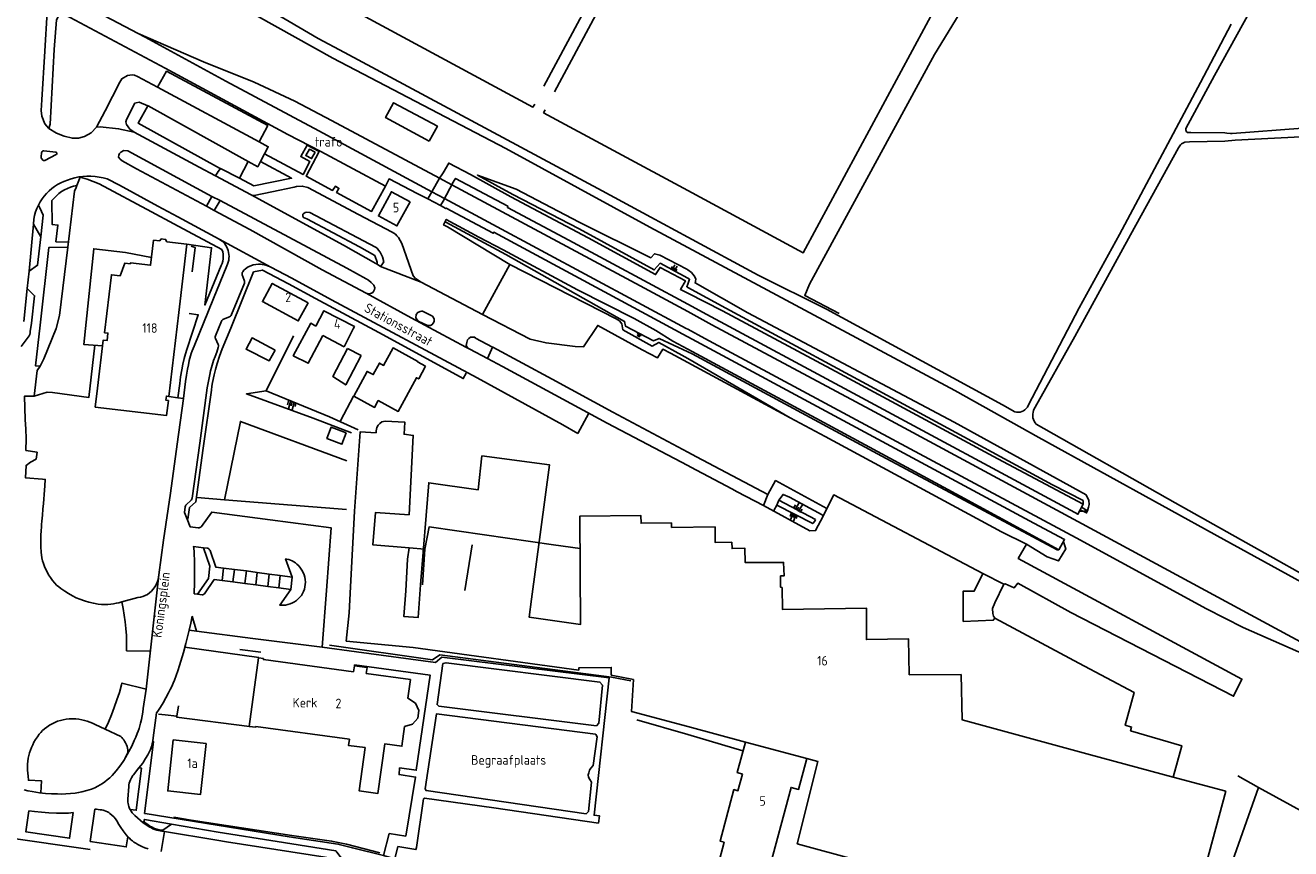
# Model space of a CAD drawing. Header units: metres. Extents: x 233829 to 239427, y 444283 to 448222.
# Tile 164 of 171: x 237828 to 238157, y 447624 to 447838. Entities that reach past the tile are written whole.
import ezdxf

# ---------------------------------------------------------------- set-up
doc = ezdxf.new("R2010")
doc.units = ezdxf.units.M
doc.header["$MEASUREMENT"] = 0
for name, color, linetype in [('ASSPOOR', 253, 'Continuous'), ('BIJGEBOUW', 4, 'Continuous'), ('DAKRAND', 4, 'Continuous'), ('DAKRAND-BYG', 4, 'Continuous'), ('FUNKTIEAAND', 253, 'Continuous'), ('HEG', 253, 'Continuous'), ('HEK', 253, 'Continuous'), ('HOOFDGEBOUW', 4, 'Continuous'), ('HOUTWAL', 253, 'Continuous'), ('HUISNUMMER', 253, 'Continuous'), ('INSTEEKSLOOT', 153, 'Continuous'), ('KANTVERH', 253, 'Continuous'), ('KUNSTWERK', 253, 'Continuous'), ('MUUR', 253, 'Continuous'), ('OVLIJNOBJ', 253, 'Continuous'), ('RASTER', 253, 'Continuous'), ('STRAATNAAM', 253, 'Continuous'), ('TALUD', 253, 'Continuous'), ('TUSSENMUUR', 253, 'Continuous')]:
    doc.layers.add(name, color=color, linetype=linetype)
doc.styles.get("Standard").update_dxf_attribs({"font": 'iso.shx'})

# ---------------------------------------------------------------- blocks, each defined once
blk = doc.blocks.new('TA', base_point=(75009.5, 300012))
for p, q in [((75009.5, 300012.5), (75010, 300012.5)), ((75009.5, 300012.25), (75010.5, 300012.25)), ((75009.5, 300012), (75010, 300012)), ((75009.5, 300011.75), (75010.5, 300011.75)), ((75009.5, 300011.5), (75010, 300011.5))]:
    blk.add_line(p, q)

msp = doc.modelspace()

# ---------------------------------------------------------------- linework, layer by layer
at = {"layer": 'ASSPOOR'}
for points in [[(237622.38, 447965.73), (237651.07, 447950.28), (237706.18, 447919.51), (237767.14, 447884.5), (237810.86, 447860.09), (237824.64, 447852.77), (237827.76, 447851.09), (237832.77, 447848.42), (237837.8, 447845.75), (237857.05, 447835.57), (237858.82, 447834.64), (237879.8, 447823.18), (237904.02, 447810.23), (237933.45, 447794.37), (237936.7, 447792.71), (237999.57, 447758.89), (238000, 447758.66)], [(237857.05, 447835.57), (237874.04, 447828.21), (237887.16, 447822.94), (237897.73, 447817.97), (237907.28, 447812.98), (237935.44, 447797.98), (237938.63, 447796.21), (237987.64, 447769.99), (238000, 447763.24)], [(238000, 447758.66), (238004.43, 447756.24), (238054.32, 447729.45), (238101.06, 447704.44), (238134.94, 447686), (238144.48, 447681.1), (238158.9, 447674.76), (238168.51, 447670.93), (238179.18, 447666.31), (238170.39, 447671.48), (238156.02, 447679.17), (238102.62, 447708.09), (238047.44, 447737.8), (238006.23, 447759.85), (238000, 447763.24)]]:
    msp.add_lwpolyline(points, dxfattribs=at)
at = {"layer": 'BIJGEBOUW'}
msp.add_lwpolyline([(237932.75, 447807.57), (237921.38, 447813.69), (237923.48, 447817.59), (237934.85, 447811.47), (237932.75, 447807.57)], dxfattribs=at)
at = {"layer": 'DAKRAND'}
for points in [[(237862.62, 447781.62), (237863.02, 447782.16), (237864.16, 447782.04), (237864.43, 447781.41)], [(237903.24, 447759.46), (237901.9, 447760.22), (237897.36, 447751.76), (237901.27, 447749.82), (237905.02, 447757)], [(237959.36, 447688.47), (237964.02, 447723.41), (237946.44, 447725.72), (237945.46, 447716.87), (237932.61, 447718.76), (237930.48, 447692.24)]]:
    msp.add_lwpolyline(points, dxfattribs=at)
at = {"layer": 'DAKRAND-BYG'}
msp.add_line((237914.99, 447751.84), (237911.46, 447753.67), dxfattribs=at)
for points in [[(237903.04, 447804.69), (237902.11, 447803.04), (237900.63, 447803.85), (237901.55, 447805.48), (237903.04, 447804.69)], [(237927.77, 447791.79), (237924.33, 447785.53), (237919.5, 447788.15), (237922.92, 447794.44), (237927.77, 447791.79)], [(237892.66, 447753.25), (237891.08, 447750.41), (237885.08, 447753.48), (237886.64, 447756.4), (237892.66, 447753.25)], [(237914.99, 447751.84), (237911.01, 447744.2), (237907.69, 447746.35), (237911.46, 447753.67)], [(237911.15, 447731.69), (237907.25, 447733.21), (237906.1, 447730.26), (237910, 447728.74), (237911.15, 447731.69)]]:
    msp.add_lwpolyline(points, dxfattribs=at)
at = {"layer": 'HEG'}
for p, q in [((237890.34, 447742.67), (237897.41, 447756.95)), ((237906.81, 447735.9), (237914.27, 447732.53))]:
    msp.add_line(p, q, dxfattribs=at)
for points in [[(237935.53, 447674.01), (237980.17, 447668.21), (237985.15, 447667.22)], [(237866.25, 447631.78), (237870.78, 447631.01), (237896.95, 447627), (237907.34, 447625.54), (237911.25, 447624.75), (237919.91, 447622.54)]]:
    msp.add_lwpolyline(points, dxfattribs=at)
at = {"layer": 'HEK'}
for p, q in [((237962.59, 447821.85), (238000, 447891.79)), ((237965.33, 447820.42), (238000, 447885.07)), ((237962.48, 447814.93), (237962.94, 447815.69)), ((237962.48, 447814.93), (238000, 447794.75)), ((237883.5, 447675.34), (237888.96, 447674.65))]:
    msp.add_line(p, q, dxfattribs=at)
for points in [[(238000, 447794.75), (238030.05, 447778.58), (238083.4, 447877.44)], [(237960.24, 447817.19), (237959.73, 447816.44), (237896.56, 447850.61), (237896.9, 447851.43)], [(237837.16, 447841.69), (237838.16, 447840.75), (237838.05, 447840.4), (237864.03, 447826.53), (237895.92, 447809.35), (237904.52, 447804.85), (237921.34, 447795.86)], [(237870.82, 447780.24), (237871.8, 447779.95), (237871.07, 447773.61)], [(237947.9, 447751.05), (237948.96, 447753.36), (237949.21, 447754.03)], [(237932.2, 447750.97), (237941.59, 447745.83), (237942.39, 447747.21)], [(238020.47, 447595.75), (238032.26, 447592.64), (238050.57, 447587.77), (238068.29, 447583.11), (238095.8, 447576.11), (238110.61, 447572.09), (238112.56, 447571.57), (238113.95, 447571.19), (238117.2, 447570.31), (238123.34, 447568.65), (238125.61, 447566.5), (238147.89, 447560.57), (238171, 447554.43), (238174.9, 447566.49), (238180.11, 447582.74), (238190.68, 447616.44), (238148.5, 447639.5), (238143.13, 447642.52)]]:
    msp.add_lwpolyline(points, dxfattribs=at)
at = {"layer": 'HOOFDGEBOUW'}
for p, q in [((237864.43, 447781.41), (237869.69, 447780.79)), ((237910.57, 447754.12), (237905.02, 447757)), ((237912.98, 447758.76), (237910.57, 447754.12)), ((238000, 447655.35), (238014.98, 447651.32)), ((238126.26, 447642.22), (238104.81, 447647.98)), ((238139.98, 447638.53), (238126.26, 447642.22)), ((238139.98, 447638.53), (238129, 447597.64))]:
    msp.add_line(p, q, dxfattribs=at)
for points in [[(237869.69, 447780.79), (237867.61, 447763.05), (237865.03, 447741.21), (237864.35, 447741.28), (237864.22, 447740.21), (237864.86, 447740.13), (237864.41, 447736.25), (237845.86, 447738.41), (237846.43, 447743.37), (237847.89, 447755.82), (237848.91, 447755.7), (237849.14, 447757.67), (237848.29, 447757.77), (237850.05, 447772.84), (237852.3, 447772.58), (237853.56, 447775.88), (237854.98, 447775.72), (237855, 447775.9), (237860.25, 447775.29), (237861.01, 447781.81), (237862.62, 447781.62)], [(237901.21, 447765.56), (237898.68, 447760.84), (237889.35, 447765.85), (237891.89, 447770.57), (237901.21, 447765.56)], [(237903.24, 447759.46), (237905.33, 447763.49), (237913.29, 447759.36), (237912.98, 447758.76)], [(237931.78, 447749.07), (237929.99, 447745.75), (237929.41, 447746.06), (237924.67, 447737.29), (237919.46, 447740.1), (237918.5, 447738.32), (237913.08, 447741.25), (237916.57, 447747.72), (237918.16, 447746.87), (237919.77, 447749.86), (237920.88, 447749.26), (237923.32, 447753.79), (237929.74, 447750.32), (237929.68, 447750.21), (237931.78, 447749.07)], [(238000, 447655.35), (237985.33, 447659.3), (237985.85, 447667.57), (237980.09, 447668.75), (237980.1, 447670.72), (237971.63, 447670.6), (237971.63, 447670.05), (237928.59, 447675.86), (237911.15, 447677.59), (237911.89, 447684.91), (237912.29, 447691.66), (237913.31, 447711.36), (237914.76, 447731.97), (237918.89, 447731.75), (237918.96, 447732.22), (237919.08, 447733.1), (237919.42, 447733.74), (237919.85, 447734.19), (237920.41, 447734.59), (237921.27, 447734.74), (237926.43, 447734.49), (237926.21, 447731.36), (237928.6, 447731.04), (237927.5, 447710.41), (237918.74, 447711), (237918.1, 447702.56), (237927.49, 447701.84), (237927.12, 447698.89), (237926.64, 447690.62), (237926.13, 447683.93), (237929.82, 447683.68), (237930.48, 447692.24)], [(237959.36, 447688.47), (237958.75, 447683.79), (237972.1, 447681.91), (237971.92, 447710.04), (237987.83, 447710.19), (237987.87, 447708.21), (237995.76, 447708.3), (237995.81, 447707.13), (238007.11, 447707.26), (238007.12, 447703.22), (238011.5, 447703.28)], [(238104.81, 447647.98), (238071.36, 447657.13), (238071.11, 447668.87), (238057.61, 447668.83), (238057.47, 447678.15), (238046.47, 447677.96), (238046.48, 447686.16), (238024.68, 447685.78), (238024.55, 447691.49), (238024.17, 447691.55), (238024.15, 447694.5), (238025.05, 447694.52), (238024.93, 447698.01), (238014.92, 447698.01), (238014.85, 447701.71), (238011.52, 447701.64), (238011.5, 447703.28)], [(237913.06, 447669.55), (237889.58, 447672.74), (237889.61, 447673), (237888.32, 447673.18), (237885.9, 447655.4), (237887.58, 447655.17), (237887.6, 447655.34), (237911.95, 447652.03), (237911.73, 447650.45), (237916.06, 447649.86), (237914.53, 447638.61), (237919.4, 447637.94), (237921.15, 447650.84), (237925.62, 447650.24), (237926.31, 447655.32), (237928.37, 447655.94), (237929.76, 447657.51), (237930.04, 447659.55)], [(237913.06, 447669.55), (237913.28, 447671.16), (237916.55, 447670.72), (237916.33, 447669.1)], [(237930.04, 447659.55), (237929.13, 447661.44), (237927.2, 447662.71), (237927.85, 447667.54), (237916.33, 447669.1)], [(237874.67, 447650.95), (237873.24, 447637.68), (237864.71, 447638.6), (237866.13, 447651.86), (237874.67, 447650.95)], [(238030.98, 447647.02), (238028.82, 447638.98), (238026.89, 447639.5), (238020.91, 447617.31), (238008.23, 447620.72), (238009.46, 447625.26), (238008.41, 447625.54), (238012.02, 447638.96), (238013.07, 447638.67), (238014.23, 447642.99), (238012.84, 447643.37), (238014.98, 447651.32)], [(238030.98, 447647.02), (238033.88, 447646.24), (238028.48, 447624.88), (238093.79, 447607.1)]]:
    msp.add_lwpolyline(points, dxfattribs=at)
at = {"layer": 'HOUTWAL'}
for p, q in [((237986.73, 447657.12), (238000, 447653.25)), ((238000, 447653.25), (238014.37, 447649.07))]:
    msp.add_line(p, q, dxfattribs=at)
msp.add_lwpolyline([(237906.82, 447676.47), (237933.63, 447672.68), (237935.53, 447674.01)], dxfattribs=at)
at = {"layer": 'INSTEEKSLOOT'}
for points in [[(238000, 447779.91), (237990.12, 447785.2), (237952.67, 447805.69), (237907.66, 447829.16), (237854.14, 447859.07), (237846.04, 447862.81), (237842.7, 447865.43), (237842.21, 447866.59), (237842.43, 447867.31), (237842.89, 447867.96), (237843.78, 447868.16), (237845.17, 447867.63), (237846.71, 447867.03), (237847.7, 447866.53), (237860.96, 447859.61), (237887.68, 447843.71), (237903.88, 447834.31), (237910.66, 447830.6), (237977.77, 447794.69), (237990.37, 447787.81), (238000, 447782.63)], [(238139.71, 447809.71), (238130.85, 447809.81), (238130.18, 447809.84), (238129.94, 447809.87), (238129.73, 447810.02), (238129.64, 447810.26), (238129.6, 447810.44), (238129.63, 447810.84), (238137.03, 447824.68), (238150.24, 447848.57), (238151.62, 447850.75), (238151.77, 447850.96), (238152.16, 447851.51), (238152.58, 447851.87), (238152.73, 447851.9), (238152.97, 447851.96), (238156.78, 447851.58), (238157.97, 447851.59), (238160.48, 447851.62), (238169.07, 447852.73)], [(238141.37, 447838), (238133.41, 447822.82), (238124.17, 447805.58), (238112.32, 447783.27), (238101.84, 447764.26), (238088.56, 447738.82)], [(238139.71, 447809.71), (238140.26, 447809.65), (238141.22, 447809.53), (238141.68, 447809.56), (238159.9, 447810.99), (238175.24, 447812), (238181.23, 447812.32), (238195.7, 447812.66), (238224.67, 447812.85), (238240.88, 447813.29), (238243.67, 447813.14), (238244.69, 447812.91), (238251.33, 447809.55), (238275.51, 447797.56), (238286.75, 447791.99)], [(238139.77, 447807.58), (238142.41, 447807.86), (238164.65, 447808.97), (238183.69, 447810.08), (238206.66, 447810.28), (238230.64, 447810.49), (238240.51, 447810.89), (238244.08, 447809.89), (238245.73, 447809.37), (238247.89, 447808.46), (238252.15, 447806.53)], [(238139.77, 447807.58), (238130.52, 447807.43), (238129.33, 447807.31), (238128.85, 447807.03), (238128.46, 447806.85), (238128.19, 447806.61), (238127.68, 447805.85), (238115.2, 447783.22), (238100.72, 447756.75), (238090.43, 447738.36)], [(238085.09, 447737.17), (238081.92, 447738.97), (238036.09, 447763.88), (238018.34, 447772.77), (238000, 447782.63)], [(238000, 447779.91), (238069.45, 447742.74), (238091.34, 447730.55), (238139.45, 447704.03), (238188.73, 447676.94), (238210.16, 447663.79), (238244.2, 447642.51), (238270.13, 447626.59), (238292.31, 447613.21), (238295.8, 447611.01), (238303.24, 447604.1), (238304.23, 447605.39), (238302.61, 447607.45), (238298.3, 447611.3), (238296.45, 447612.75), (238290.42, 447616.16), (238273.29, 447626.65), (238255.67, 447637.67), (238219.83, 447659.83), (238185.51, 447680.62), (238126.82, 447713.49), (238090.68, 447734)], [(238088.56, 447738.82), (238088.35, 447738.41), (238088.07, 447738.04), (238087.73, 447737.72), (238087.35, 447737.45), (238086.92, 447737.25), (238086.48, 447737.12), (238086.02, 447737.06), (238085.55, 447737.08), (238085.09, 447737.17)], [(238090.43, 447738.36), (238090.17, 447737.96), (238089.98, 447737.53), (238089.84, 447737.08), (238089.77, 447736.61), (238089.76, 447736.13), (238089.82, 447735.66), (238089.94, 447735.21), (238090.13, 447734.77), (238090.38, 447734.36), (238090.68, 447734)]]:
    msp.add_lwpolyline(points, dxfattribs=at)
at = {"layer": 'KANTVERH'}
for p, q in [((237831.85, 447804.56), (237831.77, 447803.51)), ((237831.95, 447802.96), (237832.23, 447802.66)), ((237835.6, 447804.71), (237832.43, 447805.08)), ((237832.75, 447802.56), (237835.66, 447804.08)), ((237841.07, 447796.02), (237841.89, 447798.18)), ((237841.89, 447798.18), (237841.55, 447798.27)), ((237838.7, 447780.05), (237840.41, 447794.56)), ((237828.64, 447773.75), (237829.76, 447786.03)), ((237829.76, 447786.03), (237829.88, 447787.29)), ((237831.65, 447782.71), (237829.76, 447786.03)), ((237878.8, 447779.39), (237866.26, 447786.09)), ((237878.06, 447782.11), (237867.35, 447787.91)), ((237835.63, 447781.36), (237838.84, 447781.27)), ((237884.05, 447773.26), (237884.04, 447773.05)), ((237884.04, 447773.05), (237884.07, 447772.86)), ((237884.1, 447773.44), (237884.05, 447773.26)), ((237884.07, 447772.86), (237884.62, 447771.41)), ((237884.21, 447773.62), (237884.1, 447773.44)), ((237891.55, 447774.79), (237891.15, 447774.99)), ((237920.07, 447775.02), (237930.68, 447770.87)), ((237884.64, 447770.69), (237881.32, 447762.46)), ((237828.93, 447758.12), (237829.24, 447760.25)), ((237878.69, 447760.73), (237877.13, 447756.96)), ((237880.77, 447761.9), (237879.24, 447761.3)), ((237826.61, 447754.21), (237828.41, 447756.64)), ((237877.16, 447756.24), (237877.82, 447754.68)), ((237869.33, 447752.24), (237869.7, 447753.38)), ((237877.82, 447754.68), (237877.9, 447754.51)), ((237877.92, 447754.24), (237877.85, 447753.92)), ((237877.9, 447754.51), (237877.93, 447754.34)), ((237877.93, 447754.34), (237877.92, 447754.24)), ((237878.2, 447751.67), (237878.89, 447753.53)), ((237868.34, 447748.09), (237868.64, 447749.55)), ((237868.64, 447749.55), (237869.01, 447751.09)), ((237869.01, 447751.09), (237869.33, 447752.24)), ((237876.61, 447750.53), (237876.07, 447748.72)), ((237877.13, 447748.23), (237877.57, 447749.77)), ((237877.57, 447749.77), (237878.2, 447751.67)), ((237867.85, 447744.53), (237868.06, 447746.32)), ((237868.06, 447746.32), (237868.34, 447748.09)), ((237869.35, 447745.11), (237869.57, 447746.71)), ((237869.57, 447746.71), (237869.84, 447748.29)), ((237875.62, 447746.91), (237875.27, 447745.2)), ((237876.37, 447744.83), (237876.77, 447746.78)), ((237876.77, 447746.78), (237877.13, 447748.23)), ((237867.36, 447740.82), (237867.85, 447744.53)), ((237868.77, 447740.63), (237869.35, 447745.11)), ((237875.27, 447745.2), (237875, 447743.47)), ((237833.31, 447742.29), (237834.74, 447742.23)), ((237867.36, 447740.82), (237865.03, 447741.21)), ((237971.43, 447731.56), (237974.26, 447736.86)), ((237827.78, 447732.71), (237827.65, 447735.2)), ((237827.83, 447730.22), (237827.78, 447732.71)), ((237827.83, 447729.17), (237827.83, 447730.22)), ((237870.75, 447714.16), (237869.58, 447713.13)), ((237869.23, 447712.47), (237869.06, 447710.99)), ((237831.83, 447706.95), (237831.81, 447706.62)), ((237831.65, 447702.85), (237831.66, 447702.09)), ((237871.47, 447701.76), (237871.55, 447700.77)), ((237871.55, 447700.77), (237871.61, 447699.78)), ((237875.07, 447701.74), (237873.97, 447701.85)), ((237871.61, 447699.78), (237871.64, 447699.03)), ((237871.64, 447699.03), (237871.67, 447697.26)), ((237871.67, 447697.26), (237871.68, 447695.73)), ((237859.07, 447665.04), (237862.4, 447694.8)), ((237871.68, 447694.15), (237871.66, 447692.29)), ((237871.68, 447695.73), (237871.68, 447694.15)), ((237871.62, 447690.44), (237871.61, 447689.89)), ((237871.66, 447692.29), (237871.62, 447690.44)), ((237852.72, 447687.77), (237856.93, 447688.89)), ((237872.47, 447689.78), (237873.65, 447689.63)), ((237871.04, 447684.02), (237872.19, 447680.17)), ((237870.26, 447680.41), (237870, 447679.35)), ((237869.41, 447676.98), (237868.77, 447674.61)), ((237870, 447679.35), (237869.41, 447676.98)), ((237868.77, 447674.61), (237867.8, 447671.25)), ((237869.15, 447675.99), (237888.41, 447673.32)), ((237913.79, 447674.81), (237934.36, 447672)), ((237867.8, 447671.25), (237867.34, 447669.82)), ((237913.28, 447671.16), (237913.3, 447671.36)), ((237858.32, 447660.06), (237859.07, 447665.04)), ((237862.8, 447660.41), (237862.09, 447659.33)), ((237863.47, 447661.51), (237862.8, 447660.41)), ((237848.41, 447654.63), (237845.78, 447655.85)), ((237852.48, 447652.75), (237848.41, 447654.63)), ((237853.5, 447646.91), (237854.14, 447648.22)), ((237853.72, 447647.27), (237854.61, 447648.89)), ((237854.14, 447648.22), (237854.28, 447648.62)), ((237854.35, 447649.31), (237854.27, 447649.73)), ((237854.28, 447648.62), (237854.35, 447648.96)), ((237854.35, 447648.96), (237854.35, 447649.31)), ((237857.17, 447644.62), (237855.77, 447642.82)), ((237858.18, 447645.85), (237857.17, 447644.62)), ((237858.32, 447646.04), (237858.18, 447645.85)), ((237855.77, 447642.82), (237855.61, 447642.59)), ((237827.37, 447638.86), (237828.32, 447638.63)), ((237828.32, 447638.63), (237829.4, 447638.42)), ((237854.54, 447639.79), (237854.32, 447636.44)), ((237854.57, 447640.2), (237854.54, 447639.79)), ((237854.66, 447640.6), (237854.57, 447640.2)), ((237828.57, 447633.46), (237830.03, 447633.24)), ((237830.03, 447633.24), (237831.88, 447633.04)), ((237831.88, 447633.04), (237833.8, 447632.89)), ((237833.8, 447632.89), (237835.76, 447632.8)), ((237835.76, 447632.8), (237837.47, 447632.78)), ((237837.47, 447632.78), (237838.51, 447632.81)), ((237838.51, 447632.81), (237838.89, 447632.84)), ((237838.89, 447632.84), (237840.12, 447632.99)), ((237846.14, 447633.83), (237845.71, 447633.82)), ((237846.62, 447633.8), (237846.14, 447633.83)), ((237851.48, 447630.79), (237851.98, 447629.91)), ((237856.13, 447632.19), (237858.32, 447630.34)), ((237858.82, 447632.74), (237858.63, 447632.77)), ((237851.98, 447629.91), (237852.51, 447629.06)), ((237852.51, 447629.06), (237853.08, 447628.23)), ((237853.08, 447628.23), (237853.87, 447627.21)), ((237860.44, 447628.97), (237860.83, 447628.78)), ((237860.83, 447628.78), (237861.31, 447628.59)), ((237861.31, 447628.59), (237861.6, 447628.5)), ((237861.6, 447628.5), (237861.88, 447628.42)), ((237922.31, 447627.55), (237926.66, 447626.83)), ((237853.87, 447627.21), (237854.32, 447626.69))]:
    msp.add_line(p, q, dxfattribs=at)
for points in [[(237836.3, 447860.02), (237836.77, 447859.23), (237837.27, 447858.32), (237836.63, 447856.37), (237837.36, 447855.43), (237836.85, 447853.95), (237836.58, 447853.3), (237836.28, 447852.64), (237835.98, 447851.89), (237835.89, 447851.27), (237836.05, 447850.14), (237836.16, 447848.66), (237836.26, 447847.37), (237836.48, 447846.15), (237836.89, 447844.33), (237836.91, 447843.61), (237836.87, 447842.19), (237836.3, 447840.12), (237835.73, 447839.15), (237835.17, 447831.41), (237834.14, 447812.02), (237833.8, 447810.83), (237832.7, 447812.12)], [(237832.7, 447812.12), (237831.95, 447814.04), (237831.73, 447815.57), (237831.92, 447818.36), (237832.7, 447830.96), (237833.33, 447841.2), (237833.45, 447845.95), (237833.54, 447847.07), (237833.6, 447848.79), (237833.78, 447854.33)], [(237862.06, 447821.61), (237864.41, 447825.78), (237890.73, 447811.69), (237888.48, 447807.41), (237862.06, 447821.61)], [(237846.15, 447811.19), (237848.46, 447815.46), (237852.25, 447822.93), (237852.78, 447823.79), (237854.22, 447824.69), (237855.43, 447824.81), (237856.02, 447824.72), (237856.86, 447824.36), (237862.06, 447821.61)], [(237855.97, 447809.89), (237854.86, 447810.7), (237853.98, 447811.92), (237853.78, 447812.62), (237853.98, 447813.22), (237856.14, 447817.44), (237856.51, 447817.57), (237857.3, 447817.74), (237859.5, 447816.77), (237857.01, 447812.23), (237878.16, 447800.59), (237878.39, 447800.48), (237877.86, 447799.65), (237877.1, 447798.58), (237872.87, 447800.83), (237855.97, 447809.89)], [(237859.5, 447816.77), (237859.57, 447816.74), (237885.67, 447802.27), (237883.37, 447797.96), (237878.39, 447800.48)], [(237833.8, 447810.83), (237835.73, 447809.63), (237837.75, 447808.86), (237839.89, 447808.34), (237841.47, 447808.35), (237843.01, 447808.8), (237844.75, 447809.78), (237846.15, 447811.19), (237847.14, 447811.31), (237851.92, 447810.82), (237855.97, 447809.89)], [(237888.48, 447807.41), (237890.85, 447806.13), (237889.89, 447804.29), (237888.83, 447802.27)], [(237889.89, 447804.29), (237899.91, 447798.9), (237901.71, 447802.27), (237899.31, 447803.56), (237900.96, 447806.56), (237904.08, 447804.92), (237900.71, 447798.51), (237907.58, 447794.79), (237908.32, 447795.86), (237909.26, 447795.29), (237908.62, 447794.23), (237917.73, 447789.3), (237921.34, 447795.86), (237921.35, 447795.86), (237922.31, 447797.77), (237929.61, 447793.97), (237932.41, 447792.56), (237933.45, 447794.37), (237935.44, 447797.98), (237936.18, 447799.07), (237936.33, 447799.3), (237937.82, 447801.88), (237943.51, 447798.9), (237954, 447793.1), (237974.07, 447782.45), (237991.64, 447772.9), (237992.8, 447774.75), (237999.37, 447771.22), (237998.11, 447769.01), (238000, 447768.05)], [(237831.77, 447803.51), (237831.75, 447803.36), (237831.77, 447803.21), (237831.84, 447803.07), (237831.95, 447802.96)], [(237832.43, 447805.08), (237832.22, 447805.04), (237832.04, 447804.93), (237831.91, 447804.76), (237831.85, 447804.56)], [(237832.23, 447802.66), (237832.39, 447802.55), (237832.57, 447802.51), (237832.75, 447802.56)], [(237835.66, 447804.08), (237835.79, 447804.15), (237835.86, 447804.27), (237835.88, 447804.42), (237835.83, 447804.55), (237835.73, 447804.66), (237835.6, 447804.71)], [(237876.19, 447793.21), (237874.79, 447790.66), (237856.61, 447800.4), (237852.81, 447802.44), (237852.3, 447802.93), (237851.91, 447803.46), (237851.99, 447803.96), (237852.11, 447804.37), (237852.54, 447804.76), (237853.26, 447805.14), (237854.32, 447805.06), (237876.19, 447793.21)], [(237883.37, 447797.96), (237887.06, 447795.93), (237896.93, 447797.95), (237888.83, 447802.27), (237888.14, 447800.94), (237885.67, 447802.27)], [(237831.06, 447790.95), (237831.51, 447791.77), (237832.01, 447792.55), (237832.56, 447793.29), (237833.17, 447793.99), (237833.83, 447794.65), (237834.53, 447795.25), (237835.27, 447795.81), (237836.05, 447796.31), (237836.87, 447796.75), (237837.71, 447797.13), (237838.58, 447797.46)], [(237841.07, 447796.02), (237840.22, 447795.85), (237839.39, 447795.6), (237838.59, 447795.29), (237837.82, 447794.91), (237837.08, 447794.47), (237836.38, 447793.97), (237835.72, 447793.4), (237835.12, 447792.79), (237834.57, 447792.12)], [(237838.58, 447797.46), (237839.55, 447797.79), (237840.54, 447798.06), (237841.55, 447798.27)], [(237840.41, 447794.56), (237840.88, 447795.53), (237841.07, 447796.02)], [(237841.55, 447798.27), (237842.6, 447798.41), (237843.66, 447798.48), (237844.73, 447798.47), (237845.79, 447798.4), (237846.84, 447798.25), (237847.88, 447798.03), (237848.9, 447797.74)], [(237866.26, 447786.09), (237860.47, 447789.19), (237846.82, 447796.48), (237843.73, 447797.71), (237841.89, 447798.18)], [(237848.9, 447797.74), (237852.15, 447796.11), (237862.12, 447790.69), (237867.35, 447787.91)], [(237877.1, 447798.58), (237886.37, 447793.64), (237886.66, 447793.47), (237887.16, 447793.47), (237891.77, 447794.36), (237897.58, 447795.63), (237898.17, 447795.81), (237899.71, 447795.91), (237901.16, 447795.57), (237914.3, 447788.5), (237923.07, 447783.89), (237923.93, 447783.39), (237924.34, 447782.98), (237924.71, 447782.51), (237925.58, 447780.97), (237928.58, 447772.54), (237929.2, 447771.88), (237930.68, 447770.87), (237946.58, 447762.49), (237953.69, 447775.53), (237937.46, 447785.33), (237936.47, 447785.8), (237937.16, 447787.21), (237945.61, 447782.59), (237951.99, 447779.3), (237971.34, 447768.92), (237986.02, 447761.43), (237991.66, 447758.38), (237996.08, 447755.58), (238000, 447753.47)], [(237932.41, 447792.56), (237935.68, 447790.81), (237936.33, 447791.95), (237938.99, 447796.89), (237939.26, 447797.35), (237939.58, 447797.87), (237953.18, 447790.68), (237953.11, 447790.37), (237969.07, 447781.82), (238000, 447765.21)], [(237834.57, 447792.12), (237834.59, 447785.91), (237836.11, 447785.77), (237835.63, 447781.36)], [(237874.79, 447790.66), (237876.78, 447789.59), (237878.33, 447792.11), (237876.19, 447793.21)], [(237876.78, 447789.59), (237886.06, 447784.62), (237904.9, 447774.1), (237916.35, 447768.06), (237917.14, 447767.85), (237917.69, 447768.05), (237918.09, 447768.26), (237918.21, 447768.44), (237918.48, 447768.96), (237918.57, 447769.41), (237918.32, 447770.14), (237917.61, 447770.84), (237916.94, 447771.44), (237916.32, 447771.79), (237911.31, 447774.53), (237896.21, 447782.57), (237878.33, 447792.11)], [(237886.37, 447793.64), (237910.42, 447780.53), (237913.68, 447778.69), (237918.87, 447775.76), (237919.17, 447775.57)], [(237829.88, 447787.29), (237830.07, 447788.23), (237830.33, 447789.16), (237830.67, 447790.07), (237831.06, 447790.95)], [(237831.65, 447782.71), (237832.27, 447788.37), (237831.43, 447790.2), (237831.06, 447790.95)], [(237919.17, 447775.57), (237919.18, 447776.08), (237918.57, 447777.82), (237914.59, 447780.06), (237900.91, 447787.38), (237900, 447787.77), (237899.85, 447788.07), (237899.82, 447788.28), (237899.84, 447788.58), (237900.11, 447788.8), (237900.43, 447789), (237900.81, 447789.08), (237901.64, 447789.06), (237918.76, 447779.99), (237919.17, 447779.73), (237919.58, 447779.27), (237919.97, 447778.74), (237920.56, 447777.53), (237920.91, 447776.18), (237920.44, 447775.46), (237920.07, 447775.02), (237919.17, 447775.57)], [(237935.68, 447790.81), (237937.02, 447790.03), (237937.18, 447790.19), (237949.4, 447783.63), (237949.52, 447783.88), (237978.33, 447768.42), (237999.85, 447756.81), (238000, 447756.72)], [(237828.64, 447773.75), (237830.84, 447775.32), (237831.65, 447782.71)], [(237831.55, 447759.74), (237833.77, 447779.95), (237838.7, 447780.05), (237836.5, 447762.28), (237835.66, 447758.82)], [(237847.72, 447754.34), (237842.85, 447754.73), (237845.44, 447779.59), (237853.67, 447778.59), (237860.49, 447777.35)], [(237869.69, 447780.79), (237876.13, 447779.88), (237874.38, 447764.95), (237878.56, 447775.24)], [(237896.96, 447771.94), (237891.55, 447774.79), (237878.06, 447782.11)], [(237879.53, 447780.85), (237879.21, 447781.22), (237878.86, 447781.55), (237878.47, 447781.85), (237878.06, 447782.11)], [(237878.56, 447775.24), (237878.82, 447775.79), (237879.01, 447776.38), (237879.13, 447776.98), (237879.16, 447777.59), (237879.12, 447778.21), (237879, 447778.81), (237878.8, 447779.39)], [(237880.43, 447779.13), (237880.27, 447779.59), (237880.06, 447780.03), (237879.82, 447780.46), (237879.53, 447780.85)], [(237880.63, 447777.11), (237880.65, 447777.62), (237880.63, 447778.13), (237880.55, 447778.64), (237880.43, 447779.13)], [(237880.06, 447775.16), (237880.27, 447775.63), (237880.44, 447776.11), (237880.56, 447776.6), (237880.63, 447777.11)], [(237827.3, 447760.69), (237828.14, 447769.25), (237828.64, 447773.75)], [(237871.57, 447754.24), (237876.57, 447766.63), (237880.06, 447775.16)], [(237878.89, 447753.53), (237881.13, 447758.98), (237887.02, 447773.56), (237889.33, 447774.06), (237896.15, 447770.46)], [(237884.9, 447774.37), (237884.54, 447774.01), (237884.21, 447773.62)], [(237885.67, 447774.9), (237885.27, 447774.66), (237884.9, 447774.37)], [(237886.94, 447775.38), (237886.29, 447775.18), (237885.67, 447774.9)], [(237888.32, 447775.58), (237887.63, 447775.52), (237886.94, 447775.38)], [(237889.77, 447775.45), (237889.29, 447775.53), (237888.81, 447775.57), (237888.32, 447775.58)], [(237891.15, 447774.99), (237890.7, 447775.18), (237890.24, 447775.33), (237889.77, 447775.45)], [(237829.24, 447760.25), (237830.05, 447767.39), (237828.14, 447769.25)], [(237884.64, 447770.69), (237884.69, 447770.93), (237884.68, 447771.17), (237884.62, 447771.41)], [(237896.15, 447770.46), (237903.18, 447766.66), (237919.63, 447757.8), (237932.2, 447750.97)], [(237896.96, 447771.94), (237907.35, 447766.34), (237945.23, 447745.99), (237967.5, 447733.82), (237971.43, 447731.56)], [(237916.35, 447768.06), (237928.05, 447761.6), (237942.25, 447753.97), (237942.58, 447753.82), (237942.78, 447753.73), (237942.39, 447754.46), (237942.53, 447755.2), (237942.73, 447755.91), (237943.07, 447756.25), (237943.47, 447756.57), (237943.98, 447756.63), (237944.6, 447756.57), (237944.8, 447756.38), (237949.21, 447754.03), (237949.29, 447753.99), (237964.76, 447745.72), (237980.51, 447737.13), (238000, 447726.73)], [(238000, 447765.21), (238004.98, 447762.54), (238043.04, 447742.03), (238100.67, 447711.01), (238101.5, 447710.56), (238102.11, 447711.73), (238102.46, 447712.38), (238102.86, 447713.14), (238080.66, 447724.98), (238039.63, 447747.03), (238009.08, 447763.48), (238000, 447768.05)], [(237869.7, 447753.38), (237872.63, 447762.45), (237870.32, 447762.75)], [(237934.06, 447760.66), (237933.79, 447760.22), (237933.51, 447759.88), (237933.08, 447759.67), (237932.71, 447759.6), (237932.42, 447759.64), (237932.29, 447759.66), (237929.87, 447760.8), (237929.23, 447761.65), (237929.36, 447762.49), (237929.77, 447763.04), (237930.37, 447763.31), (237930.76, 447763.35), (237931, 447763.36), (237933.62, 447762.03), (237934.03, 447761.37), (237934.06, 447760.66)], [(237946.58, 447762.49), (237959.01, 447756.05), (237963.15, 447755.11), (237970.74, 447754.21), (237972.89, 447754.12), (237976.58, 447759.68), (237988.11, 447753.29), (237992.09, 447751.21), (237993.48, 447753.45), (237995.49, 447752.42), (238000, 447749.99)], [(237831.55, 447759.74), (237830.3, 447749.14), (237831.54, 447749.09)], [(237879.24, 447761.3), (237879, 447761.16), (237878.81, 447760.97), (237878.69, 447760.73)], [(237880.77, 447761.9), (237881, 447762.04), (237881.18, 447762.23), (237881.32, 447762.46)], [(237828.41, 447756.64), (237828.62, 447756.97), (237828.78, 447757.34), (237828.88, 447757.72), (237828.93, 447758.12)], [(237831.54, 447749.09), (237832.45, 447750.93), (237835.66, 447758.82)], [(237877.13, 447756.96), (237877.07, 447756.72), (237877.08, 447756.47), (237877.16, 447756.24)], [(238000, 447753.47), (238032.18, 447736.17), (238070.87, 447715.24), (238096.51, 447701.31), (238098.02, 447703.95), (238090.07, 447708.22), (238041.57, 447734.31), (238000, 447756.72)], [(237834.74, 447742.23), (237844.13, 447740.88), (237845.72, 447754.5)], [(237870.63, 447751.74), (237870.83, 447752.38), (237871.05, 447753.01)], [(237871.05, 447753.01), (237871.3, 447753.63), (237871.57, 447754.24)], [(237877.44, 447752.67), (237877.01, 447751.6), (237876.61, 447750.53)], [(237877.85, 447753.92), (237877.65, 447753.29), (237877.44, 447752.67)], [(237942.78, 447753.73), (237943.34, 447753.47), (237947.9, 447751.05), (237951.77, 447748.99), (237979.05, 447734.28), (238000, 447723.24)], [(237869.84, 447748.29), (237870.07, 447749.44), (237870.32, 447750.58)], [(237870.32, 447750.58), (237870.46, 447751.16), (237870.63, 447751.74)], [(238000, 447749.99), (238026.61, 447735.66), (238035.72, 447730.75), (238081.64, 447705.97), (238088.17, 447702.74), (238085.99, 447699.09), (238144.2, 447667.71), (238141.99, 447663.24), (238099.67, 447685.04), (238085.85, 447692.61), (238084.93, 447691.42), (238082.55, 447692.48), (238082.26, 447692.36), (238076.77, 447695.17), (238038, 447715.59), (238036.21, 447712.07), (238022.85, 447719.3), (238020.81, 447715.66)], [(237831.54, 447749.09), (237830.7, 447747.95), (237829.98, 447741.27), (237833.31, 447742.29)], [(237876.07, 447748.72), (237875.84, 447747.82), (237875.62, 447746.91)], [(237869.9, 447709.25), (237870.35, 447712.3), (237872.04, 447713.78), (237873.96, 447727.72), (237876.05, 447742.86)], [(237875, 447743.47), (237873.02, 447729.06), (237871.05, 447714.76)], [(237876.05, 447742.86), (237876.2, 447743.85), (237876.37, 447744.83)], [(237829.98, 447741.27), (237827.46, 447741.28), (237827.65, 447735.2)], [(237862.4, 447694.8), (237863.63, 447703.79), (237865.38, 447716.03), (237867.14, 447728.8), (237868.77, 447740.63), (237867.36, 447740.82)], [(237827.8, 447727.11), (237830.73, 447726.67), (237830.51, 447724.92), (237828.97, 447724.06), (237827.84, 447723.26), (237827.7, 447720), (237832.14, 447719.68), (237832.82, 447719.63), (237832.7, 447717.93)], [(237827.8, 447727.11), (237827.82, 447728.14), (237827.83, 447729.17)], [(238000, 447726.73), (238002.26, 447725.52), (238020.81, 447715.66), (238019.71, 447712.87), (238012.85, 447716.35), (238011.48, 447717.18)], [(238000, 447723.24), (238000.83, 447722.8), (238011.48, 447717.18)], [(237832.7, 447717.93), (237832.61, 447716.8), (237832.53, 447715.66)], [(237832.35, 447713.38), (237832.22, 447711.85), (237832.1, 447710.33)], [(237832.53, 447715.66), (237832.44, 447714.52), (237832.35, 447713.38)], [(237869.58, 447713.13), (237869.41, 447712.94), (237869.29, 447712.72), (237869.23, 447712.47)], [(237870.75, 447714.16), (237870.89, 447714.33), (237871, 447714.54), (237871.05, 447714.76)], [(237832.1, 447710.33), (237832.03, 447709.55), (237831.97, 447708.78)], [(237869.06, 447710.99), (237869.76, 447709.26), (237870.53, 447707.32), (237872.6, 447707.04)], [(237873.49, 447707.38), (237876.14, 447711.11), (237891.35, 447709.1), (237907.26, 447707.01), (237906.02, 447690.74), (237904.9, 447676.02), (237913.79, 447674.81)], [(238019.71, 447712.87), (238031.77, 447706.24), (238033.27, 447706.3), (238035.19, 447710.06), (238036.21, 447712.07)], [(237831.81, 447706.62), (237831.72, 447704.73), (237831.65, 447702.85)], [(237831.97, 447708.78), (237831.9, 447707.86), (237831.83, 447706.95)], [(237872.6, 447707.04), (237872.85, 447707.03), (237873.09, 447707.09), (237873.31, 447707.21), (237873.49, 447707.38)], [(237931.61, 447701.47), (237932.73, 447707.29), (237947.12, 447705.2), (237965.07, 447702.59), (237971.97, 447701.64)], [(237831.66, 447702.09), (237831.79, 447700.66), (237831.98, 447699.24)], [(237871.61, 447689.89), (237872.47, 447689.78), (237875.29, 447693.82), (237875.65, 447697.02), (237873.97, 447701.85), (237871.42, 447702.19), (237871.47, 447701.76)], [(237875.7, 447701.1), (237875.6, 447701.31), (237875.46, 447701.49), (237875.28, 447701.64), (237875.07, 447701.74)], [(237879.23, 447696.54), (237877.21, 447696.82), (237875.7, 447701.1)], [(237831.98, 447699.24), (237832.14, 447698.47), (237832.37, 447697.73)], [(237832.37, 447697.73), (237832.76, 447696.74), (237833.21, 447695.77), (237833.71, 447694.84)], [(237895.7, 447698.85), (237895.35, 447698.92), (237897.1, 447694.17), (237896.73, 447691)], [(237897.1, 447698.42), (237896.65, 447698.61), (237896.18, 447698.76), (237895.7, 447698.85)], [(237898.3, 447697.61), (237897.93, 447697.92), (237897.52, 447698.19), (237897.1, 447698.42)], [(237899.63, 447695.99), (237899.24, 447696.57), (237898.8, 447697.11), (237898.3, 447697.61)], [(237833.71, 447694.84), (237834.19, 447694.07), (237834.72, 447693.34), (237835.3, 447692.65)], [(237861.8, 447692.49), (237862.02, 447693.05), (237862.2, 447693.62), (237862.33, 447694.21), (237862.4, 447694.8)], [(237874.24, 447689.89), (237876.81, 447693.63), (237878.84, 447693.37), (237881.67, 447692.99), (237884.77, 447692.57), (237887.61, 447692.19), (237890.73, 447691.78), (237893.57, 447691.42), (237896.73, 447691), (237893.84, 447686.94), (237894.13, 447686.89)], [(237882.07, 447696.2), (237879.23, 447696.54), (237878.84, 447693.37)], [(237885.16, 447695.8), (237882.07, 447696.2), (237881.67, 447692.99)], [(237888.01, 447695.39), (237885.16, 447695.8), (237884.77, 447692.57)], [(237891.12, 447694.97), (237888.01, 447695.39), (237887.61, 447692.19)], [(237893.96, 447694.61), (237891.12, 447694.97), (237890.73, 447691.78)], [(237897.1, 447694.17), (237893.96, 447694.61), (237893.57, 447691.42)], [(237900.36, 447694.18), (237900.18, 447694.81), (237899.93, 447695.41), (237899.63, 447695.99)], [(237900.5, 447692.27), (237900.52, 447692.91), (237900.47, 447693.55), (237900.36, 447694.18)], [(238076.77, 447695.17), (238074.55, 447690.57), (238071.63, 447690.52), (238071.66, 447682.69), (238079.48, 447682.98), (238079.89, 447683.54), (238079.78, 447683.71), (238079.59, 447684.02), (238079.38, 447684.78), (238079.31, 447686.07), (238079.86, 447687.56), (238082.26, 447692.36)], [(237835.3, 447692.65), (237835.8, 447692.14), (237836.34, 447691.66), (237836.9, 447691.22)], [(237836.9, 447691.22), (237837.89, 447690.55), (237838.9, 447689.91), (237839.94, 447689.32)], [(237858.83, 447689.39), (237859.41, 447689.71), (237859.95, 447690.08), (237860.44, 447690.52)], [(237860.44, 447690.52), (237860.84, 447690.97), (237861.21, 447691.45), (237861.53, 447691.95), (237861.8, 447692.49)], [(237899.11, 447688.96), (237899.47, 447689.42), (237899.79, 447689.92), (237900.04, 447690.45)], [(237900.04, 447690.45), (237900.26, 447691.04), (237900.41, 447691.65), (237900.5, 447692.27)], [(237839.94, 447689.32), (237840.89, 447688.85), (237841.87, 447688.44)], [(237841.87, 447688.44), (237843.01, 447688.03), (237844.17, 447687.69)], [(237844.17, 447687.69), (237845.38, 447687.41), (237846.59, 447687.2)], [(237846.59, 447687.2), (237847.49, 447687.1), (237848.39, 447687.08)], [(237848.39, 447687.08), (237849.12, 447687.1), (237849.86, 447687.16), (237850.58, 447687.26)], [(237850.58, 447687.26), (237851.3, 447687.39), (237852.02, 447687.56), (237852.72, 447687.77)], [(237853.97, 447675.52), (237853.99, 447677.28), (237853.94, 447679.04), (237853.82, 447680.81), (237853.64, 447682.56), (237853.4, 447684.31), (237853.09, 447686.05), (237852.72, 447687.77)], [(237856.93, 447688.89), (237857.58, 447688.98), (237858.22, 447689.15), (237858.83, 447689.39)], [(237873.65, 447689.63), (237873.87, 447689.64), (237874.08, 447689.73), (237874.24, 447689.89)], [(237894.13, 447686.89), (237894.75, 447686.89), (237895.36, 447686.94), (237895.97, 447687.06)], [(237895.97, 447687.06), (237896.57, 447687.24), (237897.14, 447687.48), (237897.69, 447687.77)], [(237897.69, 447687.77), (237898.2, 447688.12), (237898.67, 447688.52), (237899.11, 447688.96)], [(237870.26, 447680.41), (237870.69, 447682.21), (237871.04, 447684.02)], [(238079.89, 447683.54), (238101.72, 447671.81), (238116.15, 447664.21), (238113.79, 447655.68), (238115.46, 447655.21), (238115.22, 447654.25), (238128.57, 447650.35), (238126.26, 447642.22)], [(237904.9, 447676.02), (237886.87, 447678.22), (237872.19, 447680.17), (237870.26, 447680.41)], [(237853.97, 447675.52), (237853.98, 447675.07), (237860.17, 447674.91)], [(237913.3, 447671.36), (237933.01, 447668.69), (237929.37, 447643.96), (237925.02, 447644.59), (237924.89, 447642.87), (237929.19, 447642.21), (237926.66, 447626.83)], [(237934.36, 447672), (237935.99, 447673.4), (237979.51, 447668.02), (237975.62, 447632.29), (237977.07, 447632.09), (237976.75, 447630.26), (237949.51, 447634.22), (237931.54, 447636.74), (237931.24, 447636.54), (237929.42, 447623.87), (237929.27, 447623.36), (237924.59, 447624.13), (237923.79, 447620.97), (237920.86, 447621.81)], [(237977.81, 447666.08), (237977.16, 447666.92), (237937.11, 447671.93), (237936.31, 447671.7), (237934.76, 447661.06), (237935.2, 447660.66), (237976.24, 447655.5), (237976.84, 447656.22), (237977.81, 447666.08)], [(237866.47, 447667.45), (237866.12, 447666.6), (237865.75, 447665.76)], [(237867.34, 447669.82), (237866.92, 447668.63), (237866.47, 447667.45)], [(237848.41, 447654.63), (237849.26, 447656.5), (237850.06, 447658.4), (237850.8, 447660.32), (237851.48, 447662.26), (237852.11, 447664.22), (237852.67, 447666.2)], [(237852.67, 447666.2), (237852.79, 447666.64), (237859.07, 447665.04)], [(237864.93, 447664.12), (237864.21, 447662.81), (237863.47, 447661.51)], [(237865.75, 447665.76), (237865.35, 447664.94), (237864.93, 447664.12)], [(237839.03, 447657.33), (237838.26, 447657.26), (237837.51, 447657.13), (237836.76, 447656.95)], [(237841.61, 447657.25), (237840.75, 447657.33), (237839.89, 447657.36), (237839.03, 447657.33)], [(237843.76, 447656.75), (237843.05, 447656.96), (237842.33, 447657.13), (237841.61, 447657.25)], [(237857.63, 447656.22), (237857.85, 447657.17), (237858.04, 447658.13)], [(237858.04, 447658.13), (237858.19, 447659.09), (237858.32, 447660.06)], [(237862.09, 447659.33), (237861.78, 447658.89), (237860.93, 447652.45)], [(237976.4, 447652.68), (237976.07, 447653.26), (237976, 447653.36), (237934.61, 447658.61), (237931.66, 447639.11), (237931.93, 447638.71), (237973.57, 447632.65), (237974.16, 447633.24), (237974.99, 447640.89), (237974.49, 447641.6), (237974.2, 447642.19), (237974.1, 447642.78), (237974.3, 447643.35), (237974.45, 447644.04), (237974.79, 447644.53), (237975.41, 447645.21), (237976.4, 447652.68)], [(237832.63, 447654.73), (237832.15, 447654.3), (237831.7, 447653.83), (237831.28, 447653.33)], [(237834.62, 447656.08), (237833.92, 447655.68), (237833.26, 447655.22), (237832.63, 447654.73)], [(237836.76, 447656.95), (237836.03, 447656.71), (237835.31, 447656.42), (237834.62, 447656.08)], [(237845.78, 447655.85), (237845.13, 447656.2), (237844.45, 447656.49), (237843.76, 447656.75)], [(237856.79, 447653.52), (237857.02, 447654.17), (237857.24, 447654.82)], [(237857.24, 447654.82), (237857.45, 447655.52), (237857.63, 447656.22)], [(237829.9, 447651.25), (237829.56, 447650.59), (237829.26, 447649.92), (237828.99, 447649.23)], [(237831.28, 447653.33), (237830.78, 447652.66), (237830.32, 447651.97), (237829.9, 447651.25)], [(237853.03, 447652.17), (237852.76, 447652.47), (237852.48, 447652.75)], [(237853.49, 447651.53), (237853.27, 447651.86), (237853.03, 447652.17)], [(237853.97, 447650.61), (237853.74, 447651.08), (237853.49, 447651.53)], [(237854.27, 447649.73), (237854.14, 447650.17), (237853.97, 447650.61)], [(237854.61, 447648.89), (237855.32, 447650.28), (237856, 447651.69)], [(237856, 447651.69), (237856.41, 447652.6), (237856.79, 447653.52)], [(237860.76, 447651.47), (237861, 447651.4), (237858.63, 447632.77)], [(237860.66, 447650.89), (237860.44, 447650.12), (237860.18, 447649.37)], [(237860.93, 447652.45), (237860.82, 447651.66), (237860.66, 447650.89)], [(237828.99, 447649.23), (237828.77, 447648.54), (237828.58, 447647.85), (237828.43, 447647.14)], [(237853.11, 447646.3), (237853.42, 447646.78), (237853.72, 447647.27)], [(237859.53, 447648), (237858.95, 447647.01), (237858.32, 447646.04)], [(237860.18, 447649.37), (237859.88, 447648.68), (237859.53, 447648)], [(237828.43, 447647.14), (237828.32, 447646.37), (237828.24, 447645.59), (237828.21, 447644.82)], [(237828.21, 447644.82), (237828.22, 447644.04), (237828.27, 447643.26), (237828.37, 447642.48)], [(237851.32, 447643.84), (237852.23, 447645.05), (237853.11, 447646.3)], [(237854.89, 447633.77), (237856.5, 447633.58), (237857.88, 447644.51), (237857.17, 447644.62)], [(237828.37, 447642.48), (237828.44, 447641.39), (237831.86, 447641.21), (237831.67, 447638.09)], [(237846.55, 447639.83), (237847.16, 447640.18), (237847.76, 447640.56), (237848.33, 447640.97)], [(237848.33, 447640.97), (237848.98, 447641.49), (237849.62, 447642.04), (237850.23, 447642.62)], [(237850.23, 447642.62), (237850.79, 447643.21), (237851.32, 447643.84)], [(237854.99, 447641.46), (237854.81, 447641.04), (237854.66, 447640.6)], [(237855.61, 447642.59), (237855.29, 447642.03), (237854.99, 447641.46)], [(237829.4, 447638.42), (237830.36, 447638.27), (237831.33, 447638.14)], [(237831.33, 447638.14), (237832.13, 447638.04), (237832.94, 447637.97)], [(237832.94, 447637.97), (237834.48, 447637.87), (237836.02, 447637.81)], [(237836.02, 447637.81), (237837.08, 447637.8), (237838.15, 447637.84)], [(237838.15, 447637.84), (237839.41, 447637.92), (237840.66, 447638.05)], [(237840.66, 447638.05), (237841.51, 447638.18), (237842.36, 447638.35)], [(237842.36, 447638.35), (237843.63, 447638.69), (237844.88, 447639.09)], [(237844.88, 447639.09), (237845.73, 447639.43), (237846.55, 447639.83)], [(237854.32, 447636.44), (237854.32, 447636.06), (237854.35, 447635.68)], [(237854.35, 447635.68), (237854.4, 447635.3), (237854.47, 447634.92)], [(237854.47, 447634.92), (237854.56, 447634.59), (237854.66, 447634.26)], [(237854.66, 447634.26), (237854.77, 447634.01), (237854.89, 447633.77)], [(237840.12, 447632.99), (237839.17, 447626.28), (237827.74, 447628), (237828.57, 447633.46)], [(237854.32, 447626.69), (237853.92, 447624.06), (237844.52, 447625.49), (237845.71, 447633.82)], [(237847.59, 447633.65), (237847.1, 447633.73), (237846.62, 447633.8)], [(237848.18, 447633.49), (237847.88, 447633.58), (237847.59, 447633.65)], [(237849.05, 447633.13), (237848.62, 447633.32), (237848.18, 447633.49)], [(237849.64, 447632.76), (237849.35, 447632.96), (237849.05, 447633.13)], [(237850.65, 447631.86), (237850.16, 447632.33), (237849.64, 447632.76)], [(237851.48, 447630.79), (237851.09, 447631.34), (237850.65, 447631.86)], [(237854.89, 447633.77), (237855.15, 447633.34), (237855.45, 447632.93)], [(237855.45, 447632.93), (237855.77, 447632.54), (237856.13, 447632.19)], [(237859.54, 447629.85), (237858.51, 447630.59), (237858.67, 447631.2), (237865.65, 447629.98)], [(237858.82, 447632.74), (237896.33, 447626.66), (237908.98, 447624.8), (237912.76, 447623.77), (237920.86, 447621.81), (237922.31, 447627.55)], [(237798.63, 447605.43), (237805.06, 447626.92), (237808.21, 447628.84), (237822.17, 447626.54), (237844.49, 447623.4)], [(237858.32, 447630.34), (237858.83, 447629.97), (237859.35, 447629.61)], [(237859.35, 447629.61), (237859.89, 447629.28), (237860.44, 447628.97)], [(237859.54, 447629.85), (237860.08, 447629.47), (237860.66, 447629.14), (237861.27, 447628.86), (237861.9, 447628.65), (237862.55, 447628.5)], [(237861.88, 447628.42), (237863.15, 447628.15), (237863.84, 447628.06)], [(237877.79, 447627.85), (237865.65, 447629.98), (237863.39, 447628.36), (237862.55, 447628.5)], [(237877.51, 447625.8), (237863.84, 447628.06), (237863, 447622.83)], [(237877.51, 447625.8), (237879.99, 447625.4), (237905.66, 447621.38), (237910.41, 447620.43), (237908.7, 447622.72), (237908.41, 447623.01), (237893.19, 447625.47), (237877.79, 447627.85)], [(237854.32, 447626.69), (237854.72, 447626.29), (237855.14, 447625.91)], [(237855.14, 447625.91), (237855.52, 447625.59), (237855.91, 447625.3)], [(237855.91, 447625.3), (237856.39, 447624.98), (237856.88, 447624.69)], [(237856.88, 447624.69), (237857.4, 447624.41), (237857.94, 447624.16)], [(237857.94, 447624.16), (237858.76, 447623.83), (237859.6, 447623.53)]]:
    msp.add_lwpolyline(points, dxfattribs=at)
at = {"layer": 'KUNSTWERK'}
for points in [[(238033.2, 447709.18), (238033.06, 447708.77), (238032.53, 447708.13), (238023.21, 447712.92), (238023.71, 447714.18), (238033.2, 447709.18)], [(238102.11, 447711.73), (238103.76, 447710.9), (238104.03, 447711.45), (238102.46, 447712.38)]]:
    msp.add_lwpolyline(points, dxfattribs=at)
at = {"layer": 'MUUR'}
for p, q in [((237909.65, 447734.89), (237913.06, 447741.24)), ((237942.02, 447690.73), (237943.9, 447702.61)), ((237911.89, 447684.91), (237912.29, 447691.66)), ((237867.05, 447658.05), (237867.48, 447660.77))]:
    msp.add_line(p, q, dxfattribs=at)
for points in [[(237927.49, 447701.84), (237931.61, 447701.47), (237930.95, 447692.18)], [(237862.27, 447658.56), (237864, 447658.37), (237867.05, 447658.05), (237867, 447657.75), (237885.98, 447655.4)]]:
    msp.add_lwpolyline(points, dxfattribs=at)
at = {"layer": 'OVLIJNOBJ'}
for p, q in [((238000, 447751.07), (238026.61, 447735.66)), ((238022.36, 447711.49), (238023.21, 447712.92))]:
    msp.add_line(p, q, dxfattribs=at)
for points in [[(238000, 447774.08), (237999.74, 447774.25), (237992.74, 447777.92), (237991.32, 447778.3), (237990.38, 447777.27), (237971.73, 447786.53), (237955.36, 447795.08), (237945.27, 447798.76), (237954.45, 447793.67), (237971.71, 447784.76), (237991.27, 447774.1), (237992.83, 447775.82), (238000, 447771.92)], [(237937.03, 447786.48), (237952.64, 447778.14), (237983.57, 447760.7), (237983.82, 447759.46), (237991.08, 447755.68), (237992.6, 447756.3), (238000, 447752.78)], [(237953.69, 447775.53), (237981.37, 447761.38), (237982.23, 447760.82), (237982.81, 447760.1), (237983.14, 447758.55), (237990.72, 447754.27), (237992.45, 447755.23), (237998.47, 447751.96), (238000, 447751.07)], [(238000, 447774.08), (238001, 447773.41), (238001.69, 447772.56), (238002.1, 447771.74), (238002.03, 447771.1), (238001.91, 447770.72), (238015.59, 447762.93), (238069.3, 447734.51), (238103.63, 447715.6), (238104.38, 447714.16), (238104.42, 447713.07), (238104.3, 447712.4), (238104.03, 447711.45), (238102, 447711.28)], [(238000, 447770.42), (237999.72, 447769.71), (238000, 447769.56)], [(238000, 447770.42), (238000.49, 447771.66), (238000, 447771.92)], [(238000, 447769.56), (238009.93, 447764.14), (238056.09, 447739.18), (238094.94, 447718.2), (238102.84, 447714.09), (238102.86, 447713.14)], [(238000, 447752.78), (238001.13, 447752.24), (238050.46, 447725.63), (238096.09, 447701.32), (238096.51, 447701.31)], [(237912.53, 447731.77), (237902.56, 447735.54), (237885.16, 447741.83), (237890.34, 447742.67), (237906.81, 447735.9)], [(238023.71, 447714.18), (238024.82, 447715.73), (238026.51, 447714.97), (238034.94, 447710.39), (238035.19, 447710.06)], [(238088.17, 447702.74), (238093.47, 447699.45), (238096.49, 447698.4), (238098.35, 447701.52), (238097.72, 447703.36)]]:
    msp.add_lwpolyline(points, dxfattribs=at)
at = {"layer": 'RASTER'}
msp.add_line((237879.45, 447714.31), (237911.17, 447711.76), dxfattribs=at)
for points in [[(238039.41, 447762.78), (238030.46, 447767.41), (238031.69, 447770.38), (238064.17, 447830.08), (238070.6, 447840.6), (238072.1, 447842.97), (238073.64, 447843.91), (238095.95, 447846.64)], [(237872.37, 447714.88), (237879.45, 447714.31), (237883.6, 447734.71), (237911.28, 447724.46)], [(238148.5, 447639.5), (238138.65, 447611.48), (238140.7, 447602.98)]]:
    msp.add_lwpolyline(points, dxfattribs=at)
at = {"layer": 'TUSSENMUUR'}
msp.add_line((238014.98, 447651.32), (238030.98, 447647.02), dxfattribs=at)

# ---------------------------------------------------------------- block references
at = {"layer": 'TALUD'}
for p, xscale, yscale, rotation in [((237996.3, 447774.07), 1.32, 1.32, 60.8103), ((237987.5, 447757.53), 0.92, 0.92, 244.7129), ((237897.1, 447739.76), 2, 2, 255.6307), ((238028.33, 447711.59), 2.01, 2.01, 56.35730000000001), ((238027.7, 447710.49), 1.65, 1.65, 249.6998)]:
    msp.add_blockref('TA', p, dxfattribs=dict(at, xscale=xscale, yscale=yscale, rotation=rotation))

# ---------------------------------------------------------------- texts
at = {"layer": 'FUNKTIEAAND'}
for s, p in [('trafo', (237903.01, 447806.16)), ('Kerk', (237897.19, 447660.3)), ('Begraafplaats', (237943.64, 447645.41))]:
    msp.add_text(s, height=2.5, dxfattribs=at).set_placement(p)
at = {"layer": 'HUISNUMMER'}
for s, p in [('5', (237923.28, 447789.07)), ('2', (237895.28, 447765.71)), ('118', (237858.08, 447757.72)), ('4', (237907.95, 447758.8)), ('16', (238033.66, 447671.21)), ('2', (237908.36, 447660.11)), ('1a', (237869.78, 447644.56)), ('5', (238018.65, 447634.74))]:
    msp.add_text(s, height=2.5, dxfattribs=at).set_placement(p)
at = {"layer": 'STRAATNAAM'}
for s, rotation, p in [('Stationsstraat', 331.5634, (237915.6, 447763.42)), ('Koningsplein', 82.5266, (237863.1, 447678.34))]:
    msp.add_text(s, height=2.5, rotation=rotation, dxfattribs=at).set_placement(p)

doc.saveas('drawing.dxf')
